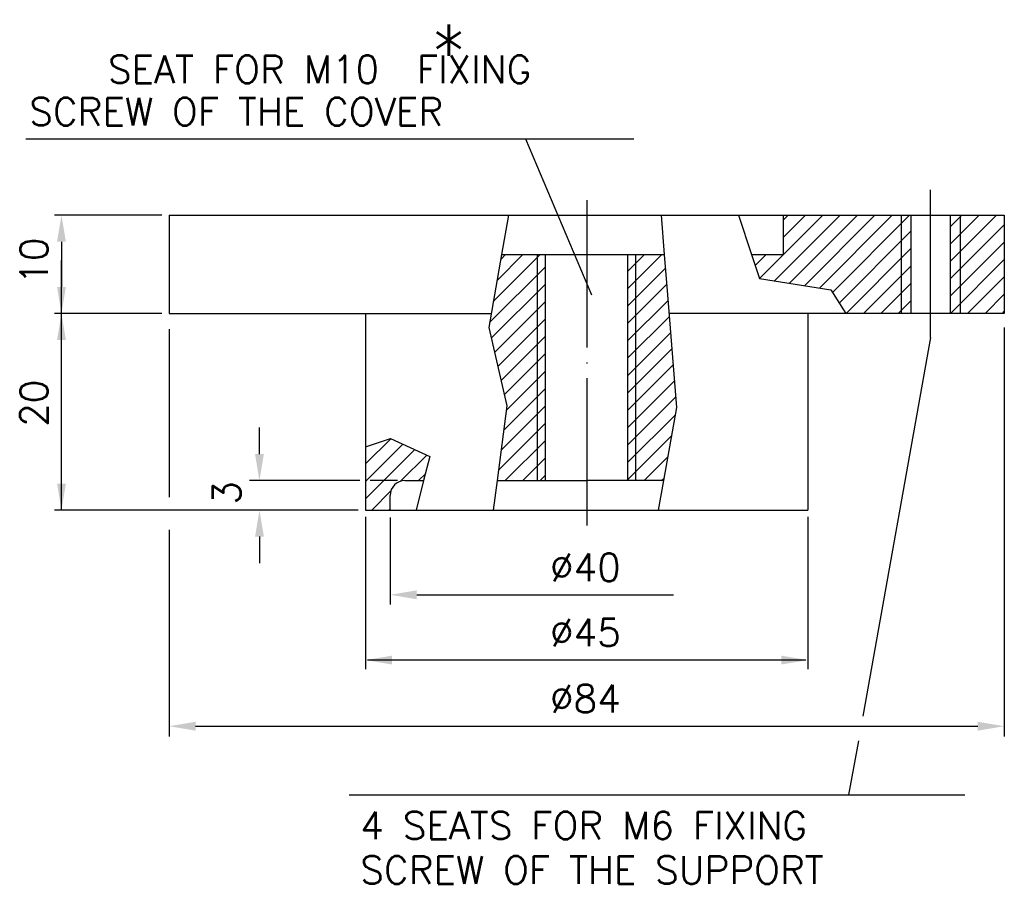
# Model space of a CAD drawing. Extents: x 54 to 155, y 66 to 154.
import ezdxf

# ---------------------------------------------------------------- set-up
doc = ezdxf.new("R2010")
doc.units = 0
doc.header["$LTSCALE"] = 15
doc.header["$MEASUREMENT"] = 0
doc.linetypes.add('TP', pattern=[1.2, 1, -0.1, 0, -0.1])
doc.layers.get('0').update_dxf_attribs({"linetype": 'CONTINUOUS'})
for name, color, linetype in [('1', 7, 'CONTINUOUS'), ('2', 7, 'TP'), ('QUOTE', 7, 'CONTINUOUS')]:
    doc.layers.add(name, color=color, linetype=linetype)
doc.styles.add('DEM2', font='romans', dxfattribs={"height": 2.8})

msp = doc.modelspace()

# ---------------------------------------------------------------- linework, layer by layer
for p, q in [((55.03, 142.13), (116.9, 142.13)), ((105.87, 142.13), (112.58, 126.26)), ((104.13, 134.35), (103.43, 130.35)), ((119.68, 134.35), (119.98, 130.35)), ((127.53, 134.35), (128.87, 130.35)), ((144.09, 134.35), (144.09, 124.35)), ((150.09, 134.35), (150.09, 124.35)), ((103.43, 130.35), (102.13, 122.93)), ((107.09, 107.35), (107.09, 130.35)), ((117.09, 107.35), (117.09, 130.35)), ((119.98, 130.35), (120.3, 126.25)), ((128.87, 130.35), (129.69, 127.91)), ((129.69, 127.91), (136.93, 126.75)), ((136.93, 126.75), (138.47, 124.35)), ((120.3, 126.25), (121.22, 114.79)), ((102.13, 122.93), (103.97, 114.96)), ((147.09, 121.92), (140.19, 83.4)), ((103.97, 114.96), (102.98, 107.35)), ((121.22, 114.79), (119.9, 107.35)), ((78.79, 110.05), (78.79, 112.75)), ((89.59, 110.8), (92.12, 111.63)), ((92.12, 111.63), (96.12, 109.81)), ((96.12, 109.81), (95.5, 107.35)), ((89, 107.35), (77.79, 107.35)), ((92.84, 107.35), (90.05, 107.35)), ((95.5, 107.35), (94.74, 104.35)), ((102.98, 107.35), (102.59, 104.35)), ((119.9, 107.35), (119.37, 104.35)), ((88.84, 104.35), (77.79, 104.35)), ((92.09, 103.6), (92.09, 94.73)), ((78.79, 101.65), (78.79, 98.95)), ((94.79, 95.73), (120.91, 95.73)), ((139.74, 80.88), (138.75, 75.38)), ((87.91, 75.38), (150.58, 75.38))]:
    msp.add_line(p, q)
at = {"color": 0}
for p, q in [((129.69, 127.92), (136.12, 134.35)), ((131.21, 127.67), (137.88, 134.35)), ((132.09, 132.09), (134.35, 134.35)), ((132.09, 133.86), (132.58, 134.35)), ((132.73, 127.43), (139.65, 134.35)), ((134.25, 127.18), (141.42, 134.35)), ((135.78, 126.94), (143.19, 134.35)), ((137.1, 126.49), (144.95, 134.35)), ((149.09, 129.65), (153.79, 134.35)), ((149.09, 131.41), (152.03, 134.35)), ((149.09, 133.18), (150.26, 134.35)), ((149.09, 127.88), (154.59, 133.38)), ((137.79, 125.41), (145.09, 132.72)), ((149.09, 126.11), (154.59, 131.61)), ((102.59, 125.57), (107.37, 130.35)), ((102.97, 127.71), (105.6, 130.35)), ((103.34, 129.86), (103.83, 130.35)), ((116.29, 128.67), (117.97, 130.35)), ((116.29, 126.9), (119.74, 130.35)), ((129.24, 129.24), (130.35, 130.35)), ((138.49, 124.35), (145.09, 130.95)), ((149.1, 124.35), (154.59, 129.84)), ((102.21, 123.43), (107.89, 129.11)), ((116.29, 125.13), (120.09, 128.93)), ((140.26, 124.35), (145.09, 129.18)), ((102.38, 121.83), (107.89, 127.34)), ((116.29, 123.36), (120.22, 127.29)), ((142.03, 124.35), (145.09, 127.41)), ((150.86, 124.35), (154.59, 128.08)), ((152.63, 124.35), (154.59, 126.31)), ((102.71, 120.39), (107.89, 125.57)), ((116.29, 121.6), (120.35, 125.65)), ((143.79, 124.35), (145.09, 125.65)), ((154.4, 124.35), (154.59, 124.54)), ((103.05, 118.96), (107.89, 123.8)), ((116.29, 119.83), (120.48, 124.01)), ((116.29, 118.06), (120.61, 122.38)), ((103.38, 117.52), (107.89, 122.03)), ((103.71, 116.09), (107.89, 120.27)), ((116.29, 116.29), (120.74, 120.74)), ((103.92, 114.52), (107.89, 118.5)), ((116.29, 114.52), (120.87, 119.1)), ((116.29, 112.76), (121, 117.47)), ((103.65, 112.49), (107.89, 116.73)), ((116.29, 110.99), (121.14, 115.83)), ((103.39, 110.46), (107.89, 114.96)), ((116.29, 109.22), (121.08, 114.01)), ((103.12, 108.42), (107.89, 113.2)), ((89.59, 109.04), (92.17, 111.61)), ((103.81, 107.35), (107.89, 111.43)), ((116.29, 107.45), (120.7, 111.86)), ((89.59, 107.27), (93.38, 111.06)), ((89.59, 105.5), (94.59, 110.5)), ((93.13, 107.28), (95.81, 109.95)), ((105.58, 107.35), (107.89, 109.66)), ((117.95, 107.35), (120.32, 109.72)), ((94.97, 107.35), (95.68, 108.05)), ((107.35, 107.35), (107.89, 107.89)), ((119.72, 107.35), (119.94, 107.57)), ((90.21, 104.35), (92.16, 106.31)), ((91.97, 104.35), (92.09, 104.47))]:
    msp.add_line(p, q, dxfattribs=at)
for points in [[(78.34, 110.05), (79.24, 110.05), (78.79, 107.35)], [(78.34, 101.65), (79.24, 101.65), (78.79, 104.35)], [(94.79, 95.28), (94.79, 96.18), (92.09, 95.73)]]:
    msp.add_solid(points)
at = {"layer": '1'}
for p, q in [((69.59, 134.35), (92.09, 134.35)), ((69.59, 134.35), (69.59, 124.35)), ((92.09, 134.35), (132.09, 134.35)), ((132.09, 134.35), (145.09, 134.35)), ((132.09, 134.35), (132.09, 130.35)), ((145.09, 134.35), (149.09, 134.35)), ((145.09, 134.35), (145.09, 124.35)), ((149.09, 134.35), (154.59, 134.35)), ((149.09, 134.35), (149.09, 124.35)), ((154.59, 134.35), (154.59, 124.35)), ((103.43, 130.35), (107.89, 130.35)), ((107.89, 130.35), (112.09, 130.35)), ((107.89, 107.35), (107.89, 130.35)), ((112.09, 130.35), (116.29, 130.35)), ((116.29, 130.35), (119.98, 130.35)), ((116.29, 107.35), (116.29, 130.35)), ((128.87, 130.35), (132.09, 130.35)), ((69.59, 124.35), (102.38, 124.35)), ((89.59, 124.35), (89.59, 110.8)), ((138.47, 124.35), (120.45, 124.35)), ((134.59, 124.35), (134.59, 104.35)), ((145.09, 124.35), (138.47, 124.35)), ((149.09, 124.35), (145.09, 124.35)), ((154.59, 124.35), (149.09, 124.35)), ((89.59, 110.8), (89.59, 104.35)), ((93.59, 107.35), (95.5, 107.35)), ((102.98, 107.35), (107.89, 107.35)), ((107.89, 107.35), (112.09, 107.35)), ((116.29, 107.35), (112.09, 107.35)), ((119.9, 107.35), (116.29, 107.35)), ((92.09, 104.35), (92.09, 105.85)), ((89.59, 104.35), (92.09, 104.35)), ((92.09, 104.35), (112.09, 104.35)), ((112.09, 104.35), (134.59, 104.35))]:
    msp.add_line(p, q, dxfattribs=at)
msp.add_arc((93.59, 105.85), 1.5, 90, 180, dxfattribs=at)
msp.add_arc((93.59, 105.85), 1.5, 90, 180, dxfattribs=at)
at = {"layer": '2'}
for p, q in [((147.09, 121.92), (147.09, 138.17)), ((112.09, 135.88), (112.09, 101.34))]:
    msp.add_line(p, q, dxfattribs=at)
at = {"layer": 'QUOTE'}
for p, q in [((68.84, 134.35), (57.93, 134.35)), ((68.84, 134.35), (58.4, 134.35)), ((58.64, 131.65), (58.64, 127.05)), ((58.64, 104.35), (58.64, 129.75)), ((68.84, 124.35), (57.93, 124.35)), ((69.59, 122.76), (69.59, 105.65)), ((154.59, 122.93), (154.59, 81.33)), ((86.34, 104.35), (57.93, 104.35)), ((89.59, 103.67), (89.59, 88.16)), ((134.59, 103.67), (134.59, 88.16)), ((69.59, 102.33), (69.59, 81.33)), ((134.39, 89.09), (89.79, 89.09)), ((72.29, 82.36), (151.89, 82.36))]:
    msp.add_line(p, q, dxfattribs=at)
for points in [[(59.09, 131.65), (58.19, 131.65), (58.64, 134.35)], [(59.09, 127.05), (58.19, 127.05), (58.64, 124.35)], [(59.09, 127.05), (58.19, 127.05), (58.64, 124.35)], [(59.09, 121.65), (58.19, 121.65), (58.64, 124.35)], [(59.09, 107.05), (58.19, 107.05), (58.64, 104.35)], [(92.29, 88.64), (92.29, 89.54), (89.59, 89.09)], [(131.89, 88.64), (131.89, 89.54), (134.59, 89.09)], [(72.29, 81.91), (72.29, 82.81), (69.59, 82.36)], [(151.89, 81.91), (151.89, 82.81), (154.59, 82.36)]]:
    msp.add_solid(points, dxfattribs=at)

# ---------------------------------------------------------------- texts
at = {"style": 'DEM2'}
for s, height, p in [('*', 5.6, (96.13, 148.16)), ('SEAT FOR M10  FIXING ', 2.8, (63.37, 147.79)), ('SCREW OF THE COVER', 2.8, (55.36, 143.49)), ('%%c40', 2.8, (108.36, 97.13)), ('4 SEATS FOR M6 FIXING ', 2.8, (89.05, 70.86)), ('SCREW OF THE SUPPORT', 2.8, (89.05, 66.33))]:
    msp.add_text(s, height=height, dxfattribs=at).set_placement(p)
msp.add_text('3', height=2.8, rotation=90, dxfattribs=at).set_placement((76.86, 104.91))
at = {"layer": 'QUOTE', "style": 'DEM2'}
for s, p in [('10', (57.24, 127.28)), ('20', (57.24, 112.82))]:
    msp.add_text(s, height=2.8, rotation=90, dxfattribs=at).set_placement(p)
for s, p in [('%%C45', (108.36, 90.49)), ('%%c84', (108.36, 83.76))]:
    msp.add_text(s, height=2.8, dxfattribs=at).set_placement(p)

doc.saveas('drawing.dxf')
